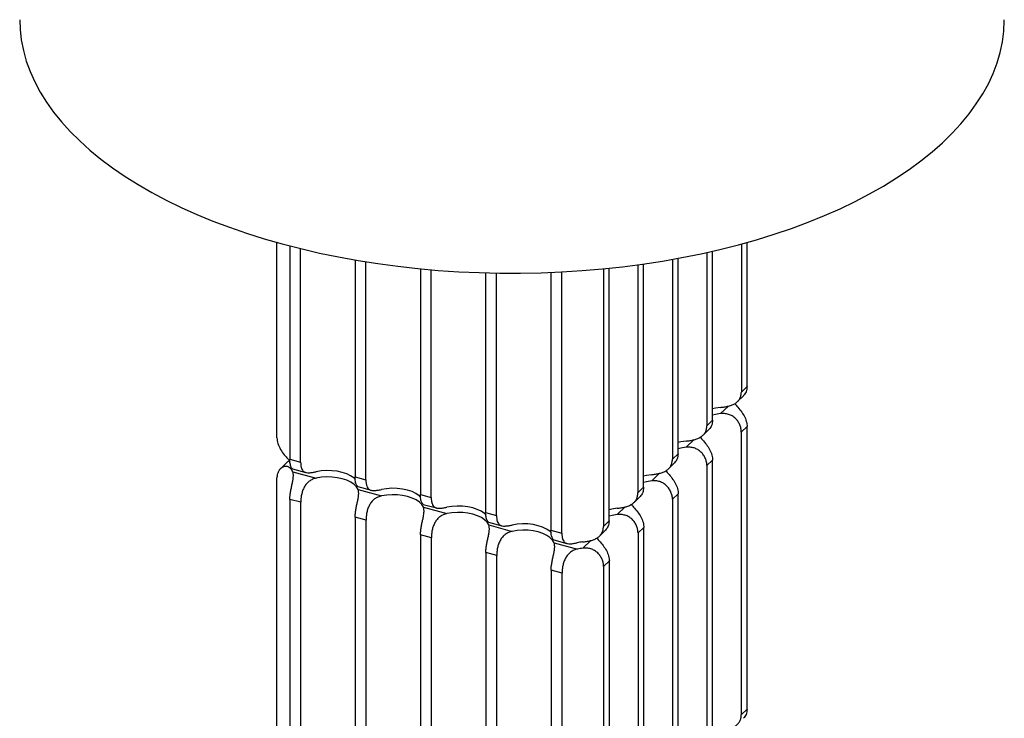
# Paper-space layout '_Trimétrica' of a CAD drawing. Header units: millimetres. Extents: x -604 to -204, y -696 to 154.
# Tile 2 of 3: x -604 to -204, y -439 to -155. Entities that reach past the tile are written whole.
import ezdxf

# ---------------------------------------------------------------- set-up
doc = ezdxf.new("R2010")
doc.units = ezdxf.units.MM

psp = doc.layouts.new('_Trimétrica')

# ---------------------------------------------------------------- linework, layer by layer
at = {"color": 7, "linetype": 'Continuous', "lineweight": 25}
for p, q in [((-499.97, -324.8), (-499.97, -245.45)), ((-494.76, -246.86), (-494.76, -333.5)), ((-490.34, -334.7), (-490.34, -247.98)), ((-311.29, -246.09), (-311.29, -306.24)), ((-308.96, -303.96), (-308.96, -245.45)), ((-336.98, -331.28), (-336.98, -251.91)), ((-325.3, -249.54), (-325.3, -319.9)), ((-322.97, -317.62), (-322.97, -249.01)), ((-468.23, -252.58), (-468.23, -340.72)), ((-463.81, -341.92), (-463.81, -253.32)), ((-365, -358.61), (-365, -255.93)), ((-353.33, -254.53), (-353.33, -347.22)), ((-350.99, -344.95), (-350.99, -254.2)), ((-339.32, -252.34), (-339.32, -333.56)), ((-441.7, -256.15), (-441.7, -347.93)), ((-437.28, -349.14), (-437.28, -256.56)), ((-415.18, -257.81), (-415.18, -355.15)), ((-410.76, -356.35), (-410.76, -257.9)), ((-388.65, -257.63), (-388.65, -362.37)), ((-384.23, -363.57), (-384.23, -257.43)), ((-367.34, -256.16), (-367.34, -360.88)), ((-311.29, -306.24), (-308.96, -303.96)), ((-312.84, -310.09), (-310.39, -307.71)), ((-325.3, -319.9), (-322.97, -317.62)), ((-326.85, -323.76), (-324.4, -321.37)), ((-308.98, -320.2), (-311.31, -322.48)), ((-311.31, -322.48), (-311.31, -437.34)), ((-308.98, -435.06), (-308.98, -320.2)), ((-339.32, -333.56), (-336.98, -331.28)), ((-496.08, -335), (-498.52, -337.39)), ((-494.76, -333.5), (-490.34, -334.7)), ((-340.86, -337.42), (-338.41, -335.03)), ((-322.96, -333.87), (-325.29, -336.15)), ((-322.96, -448.73), (-322.96, -333.87)), ((-493.57, -337.46), (-488.24, -338.9)), ((-493.56, -338.63), (-484.01, -341.22)), ((-325.29, -336.15), (-325.29, -451.01)), ((-499.95, -455.99), (-499.95, -341.13)), ((-468.23, -340.72), (-463.81, -341.92)), ((-467.04, -344.67), (-461.72, -346.12)), ((-467.02, -345.84), (-457.47, -348.43)), ((-441.7, -347.93), (-437.28, -349.14)), ((-353.33, -347.22), (-350.99, -344.95)), ((-336.95, -347.54), (-339.28, -349.81)), ((-336.95, -462.4), (-336.95, -347.54)), ((-490.3, -351.03), (-494.72, -349.83)), ((-494.72, -349.83), (-494.72, -464.69)), ((-490.3, -465.89), (-490.3, -351.03)), ((-440.52, -351.89), (-435.19, -353.34)), ((-354.87, -351.08), (-352.43, -348.69)), ((-339.28, -349.81), (-339.28, -464.68)), ((-440.48, -353.04), (-430.93, -355.63)), ((-415.18, -355.15), (-410.76, -356.35)), ((-463.76, -358.24), (-468.18, -357.03)), ((-468.18, -357.03), (-468.18, -471.9)), ((-463.76, -473.1), (-463.76, -358.24)), ((-413.99, -359.11), (-408.66, -360.55)), ((-367.34, -360.88), (-365, -358.61)), ((-413.94, -360.24), (-404.39, -362.84)), ((-388.65, -362.37), (-384.23, -363.57)), ((-368.88, -364.74), (-366.44, -362.36)), ((-350.94, -361.21), (-353.27, -363.48)), ((-353.27, -363.48), (-353.27, -478.34)), ((-350.94, -476.07), (-350.94, -361.21)), ((-437.22, -365.44), (-441.64, -364.24)), ((-441.64, -364.24), (-441.64, -479.1)), ((-437.22, -480.3), (-437.22, -365.44)), ((-387.46, -366.32), (-382.14, -367.77)), ((-387.4, -367.45), (-377.85, -370.04)), ((-410.68, -372.64), (-415.1, -371.44)), ((-415.1, -371.44), (-415.1, -486.3)), ((-410.68, -487.5), (-410.68, -372.64)), ((-364.92, -374.87), (-367.25, -377.15)), ((-364.92, -489.74), (-364.92, -374.87)), ((-384.14, -379.85), (-388.56, -378.65)), ((-388.56, -378.65), (-388.56, -493.51)), ((-384.14, -494.71), (-384.14, -379.85)), ((-367.25, -377.15), (-367.25, -492.01)), ((-311.31, -437.34), (-308.98, -435.06))]:
    psp.add_line(p, q, dxfattribs=at)
at = {"color": 8, "linetype": 'Continuous', "lineweight": 25}
for p, q in [((-319.73, -315.02), (-316.56, -311.91)), ((-333.72, -328.69), (-330.52, -325.56)), ((-493.86, -337.16), (-494.23, -337.52)), ((-347.71, -342.36), (-344.49, -339.21)), ((-361.69, -356.02), (-358.45, -352.86)), ((-375.68, -369.69), (-372.42, -366.5))]:
    psp.add_line(p, q, dxfattribs=at)
at = {"color": 7, "linetype": 'Continuous', "lineweight": 25, "flags": 128}
for points in [[(-604.46, -154.95), (-604.32, -158.87), (-603.83, -163.17), (-602.98, -167.46), (-601.79, -171.74), (-600.25, -175.98), (-598.37, -180.18), (-596.15, -184.34), (-593.59, -188.45), (-590.7, -192.5), (-587.48, -196.48), (-583.95, -200.39), (-580.09, -204.22), (-575.93, -207.97), (-571.47, -211.62), (-566.72, -215.17), (-561.68, -218.62), (-556.36, -221.95), (-550.78, -225.17), (-544.95, -228.27), (-538.86, -231.23), (-532.54, -234.06), (-526, -236.76), (-519.24, -239.31), (-512.28, -241.71), (-505.13, -243.96), (-497.8, -246.05)], [(-497.8, -246.05), (-490.31, -247.98), (-482.68, -249.75), (-474.9, -251.36), (-467, -252.79), (-458.99, -254.05), (-450.88, -255.14), (-442.7, -256.06), (-434.44, -256.79), (-426.13, -257.35), (-417.79, -257.73), (-409.42, -257.92), (-401.04, -257.94), (-392.67, -257.78), (-384.32, -257.43), (-376.01, -256.91), (-367.74, -256.2), (-359.54, -255.32), (-351.42, -254.27), (-343.39, -253.03), (-335.47, -251.63), (-327.67, -250.06), (-320, -248.32), (-312.49, -246.42), (-305.13, -244.35), (-297.95, -242.13), (-290.95, -239.76), (-284.16, -237.23), (-277.57, -234.57), (-271.21, -231.76), (-265.08, -228.82), (-259.2, -225.75), (-253.57, -222.55), (-248.2, -219.24), (-243.11, -215.81), (-238.31, -212.28), (-233.79, -208.65), (-229.57, -204.92), (-225.67, -201.1), (-222.07, -197.2), (-218.79, -193.23), (-215.84, -189.2), (-213.22, -185.1), (-210.94, -180.95), (-209, -176.75), (-207.4, -172.52), (-206.14, -168.25), (-205.23, -163.96), (-204.67, -159.66), (-204.47, -155.34), (-204.46, -154.95)], [(-319.72, -312.49), (-321.81, -312.82), (-322.97, -313.09)], [(-319.73, -315.02), (-321.83, -315.35), (-322.97, -315.62)], [(-333.73, -326.15), (-335.82, -326.48), (-336.98, -326.76)], [(-333.72, -328.69), (-335.81, -329.02), (-336.98, -329.3)], [(-467.99, -341.81), (-468.69, -341.15), (-470.01, -340.25), (-471.61, -339.49), (-473.45, -338.88), (-475.46, -338.44), (-477.6, -338.19), (-479.78, -338.14), (-481.95, -338.28), (-484.04, -338.61)], [(-347.74, -339.81), (-349.83, -340.14), (-350.99, -340.42)], [(-467.02, -345.84), (-467.66, -344.76), (-468.65, -343.76), (-469.97, -342.86), (-471.58, -342.09), (-473.41, -341.48), (-475.43, -341.04), (-477.57, -340.8), (-479.75, -340.74), (-481.92, -340.89), (-484.01, -341.22)], [(-347.71, -342.36), (-349.8, -342.69), (-350.99, -342.97)], [(-441.46, -349.03), (-442.16, -348.37), (-443.48, -347.47), (-445.08, -346.7), (-446.92, -346.09), (-448.94, -345.65), (-451.07, -345.41), (-453.26, -345.35), (-455.43, -345.5), (-457.51, -345.83)], [(-440.48, -353.04), (-441.12, -351.96), (-442.11, -350.96), (-443.43, -350.06), (-445.04, -349.29), (-446.87, -348.68), (-448.89, -348.25), (-451.03, -348), (-453.21, -347.95), (-455.38, -348.09), (-457.47, -348.43)], [(-414.94, -356.24), (-415.63, -355.59), (-416.95, -354.69), (-418.55, -353.92), (-420.39, -353.31), (-422.41, -352.87), (-424.54, -352.62), (-426.73, -352.57), (-428.9, -352.71), (-430.99, -353.05)], [(-413.94, -360.24), (-414.58, -359.17), (-415.57, -358.16), (-416.89, -357.26), (-418.5, -356.5), (-420.33, -355.89), (-422.35, -355.45), (-424.49, -355.2), (-426.67, -355.15), (-428.84, -355.29), (-430.93, -355.63)], [(-361.75, -353.47), (-363.85, -353.8), (-365, -354.08)], [(-388.41, -363.46), (-389.11, -362.8), (-390.43, -361.9), (-392.03, -361.14), (-393.87, -360.53), (-395.88, -360.09), (-398.02, -359.84), (-400.2, -359.79), (-402.37, -359.93), (-404.46, -360.26)], [(-361.69, -356.02), (-363.79, -356.35), (-365, -356.65)], [(-387.4, -367.45), (-388.04, -366.37), (-389.03, -365.37), (-390.35, -364.47), (-391.96, -363.7), (-393.79, -363.09), (-395.81, -362.66), (-397.95, -362.41), (-400.13, -362.35), (-402.3, -362.5), (-404.39, -362.84)]]:
    psp.add_lwpolyline(points, dxfattribs=at)
at = {"color": 7, "linetype": 'Continuous', "lineweight": 25}
for centre, radius, start, end in [((-497.8, -340.42), 4.61, 22.8906, 39.155), ((-373.41, -388.95), 21.94, 96.1666, 101.9024), ((-373.32, -391.49), 21.93, 96.1949, 101.9332)]:
    psp.add_arc(centre, radius, start, end, dxfattribs=at)
for points, knots in [([(-308.96, -303.96), (-309.03, -304.72), (-309.17, -306.21), (-310, -307.21), (-310.4, -307.7)], [0, 0, 0, 0, 0.508396, 1, 1, 1, 1]), ([(-319.72, -312.49), (-319.18, -312.43), (-318.63, -312.36), (-317.82, -312.23), (-317.55, -312.18), (-317.01, -312.07), (-316.74, -312.01), (-315.96, -311.81), (-315.46, -311.65), (-314.76, -311.36), (-314.53, -311.25), (-314.09, -311.03), (-313.89, -310.91), (-313.5, -310.65), (-313.31, -310.51), (-312.96, -310.22), (-312.8, -310.06), (-312.35, -309.58), (-312.1, -309.22), (-311.8, -308.64), (-311.71, -308.44), (-311.56, -308.03), (-311.49, -307.82), (-311.34, -307.17), (-311.29, -306.71), (-311.29, -306.24)], [0, 0, 0, 0, 0.125, 0.125, 0.1875, 0.1875, 0.25, 0.25, 0.375, 0.375, 0.4375, 0.4375, 0.5, 0.5, 0.5625, 0.5625, 0.625, 0.625, 0.75, 0.75, 0.8125, 0.8125, 0.875, 0.875, 1, 1, 1, 1]), ([(-314.02, -310.89), (-313.84, -311.1), (-313.25, -311.78), (-311.9, -313.32), (-310.43, -315.38), (-309.33, -317.61), (-308.99, -319.25), (-308.98, -320.1), (-308.98, -320.2)], [0, 0, 0, 0, 0.10302, 0.330142, 0.537063, 0.746687, 0.969829, 1, 1, 1, 1]), ([(-311.31, -322.48), (-311.31, -322), (-311.36, -321.52), (-311.51, -320.79), (-311.57, -320.54), (-311.72, -320.06), (-311.81, -319.81), (-312.11, -319.09), (-312.36, -318.63), (-312.81, -317.96), (-312.97, -317.74), (-313.32, -317.33), (-313.51, -317.14), (-313.9, -316.76), (-314.1, -316.59), (-314.53, -316.26), (-314.76, -316.1), (-315.47, -315.69), (-315.97, -315.47), (-316.75, -315.22), (-317.02, -315.15), (-317.56, -315.05), (-317.83, -315.01), (-318.64, -314.95), (-319.19, -314.96), (-319.73, -315.02)], [0, 0, 0, 0, 0.125, 0.125, 0.1875, 0.1875, 0.25, 0.25, 0.375, 0.375, 0.4375, 0.4375, 0.5, 0.5, 0.5625, 0.5625, 0.625, 0.625, 0.75, 0.75, 0.8125, 0.8125, 0.875, 0.875, 1, 1, 1, 1]), ([(-333.73, -326.15), (-333.19, -326.09), (-332.64, -326.02), (-331.83, -325.89), (-331.56, -325.84), (-331.02, -325.73), (-330.75, -325.67), (-329.97, -325.47), (-329.48, -325.31), (-328.77, -325.02), (-328.54, -324.91), (-328.11, -324.69), (-327.9, -324.57), (-327.51, -324.31), (-327.32, -324.17), (-326.97, -323.88), (-326.81, -323.72), (-326.36, -323.24), (-326.11, -322.89), (-325.81, -322.31), (-325.72, -322.11), (-325.57, -321.69), (-325.51, -321.48), (-325.35, -320.83), (-325.3, -320.37), (-325.3, -319.9)], [0, 0, 0, 0, 0.125, 0.125, 0.1875, 0.1875, 0.25, 0.25, 0.375, 0.375, 0.4375, 0.4375, 0.5, 0.5, 0.5625, 0.5625, 0.625, 0.625, 0.75, 0.75, 0.8125, 0.8125, 0.875, 0.875, 1, 1, 1, 1]), ([(-322.97, -317.62), (-323.04, -318.38), (-323.18, -319.87), (-324.01, -320.87), (-324.41, -321.36)], [0, 0, 0, 0, 0.508396, 1, 1, 1, 1]), ([(-499.97, -324.8), (-499.89, -325.59), (-499.74, -327.17), (-498.56, -329.57), (-497.04, -331.7), (-495.6, -333.33), (-494.95, -334.08), (-494.68, -334.4)], [0, 0, 0, 0, 0.219153, 0.438403, 0.653769, 0.855379, 1, 1, 1, 1]), ([(-328.02, -324.55), (-327.83, -324.76), (-327.25, -325.45), (-325.88, -326.98), (-324.41, -329.05), (-323.32, -331.28), (-322.98, -332.91), (-322.96, -333.77), (-322.96, -333.87)], [0, 0, 0, 0, 0.105067, 0.33167, 0.538119, 0.747265, 0.969898, 1, 1, 1, 1]), ([(-336.98, -331.28), (-337.05, -332.04), (-337.19, -333.54), (-338.02, -334.53), (-338.43, -335.02)], [0, 0, 0, 0, 0.508396, 1, 1, 1, 1]), ([(-325.29, -336.15), (-325.29, -335.67), (-325.34, -335.19), (-325.49, -334.46), (-325.56, -334.21), (-325.71, -333.72), (-325.8, -333.48), (-326.1, -332.76), (-326.35, -332.3), (-326.8, -331.63), (-326.96, -331.41), (-327.31, -331), (-327.49, -330.8), (-327.88, -330.43), (-328.09, -330.26), (-328.52, -329.93), (-328.75, -329.77), (-329.46, -329.35), (-329.96, -329.13), (-330.74, -328.89), (-331.01, -328.82), (-331.55, -328.72), (-331.82, -328.68), (-332.63, -328.62), (-333.18, -328.63), (-333.72, -328.69)], [0, 0, 0, 0, 0.125, 0.125, 0.1875, 0.1875, 0.25, 0.25, 0.375, 0.375, 0.4375, 0.4375, 0.5, 0.5, 0.5625, 0.5625, 0.625, 0.625, 0.75, 0.75, 0.8125, 0.8125, 0.875, 0.875, 1, 1, 1, 1]), ([(-496.07, -335.01), (-496.06, -334.99), (-495.81, -334.61), (-495.32, -334.4), (-494.86, -334.19)], [0, 0, 0, 0, 0.056212, 1, 1, 1, 1]), ([(-493.57, -337.45), (-493.72, -337.34), (-494.04, -337.12), (-494.57, -335.8), (-494.75, -334.44), (-494.76, -333.6), (-494.76, -333.5)], [0, 0, 0, 0, 0.304226, 0.619282, 0.954655, 1, 1, 1, 1]), ([(-490.34, -334.7), (-490.34, -335.18), (-490.31, -335.62), (-490.23, -336.24), (-490.2, -336.43), (-490.11, -336.81), (-490.06, -336.99), (-489.89, -337.49), (-489.75, -337.78), (-489.48, -338.15), (-489.37, -338.26), (-489.15, -338.47), (-489.03, -338.55), (-488.77, -338.71), (-488.63, -338.77), (-488.33, -338.88), (-488.17, -338.93), (-487.66, -339.02), (-487.28, -339.04), (-486.65, -339.02), (-486.44, -339.01), (-485.99, -338.96), (-485.76, -338.93), (-485.05, -338.82), (-484.55, -338.72), (-484.04, -338.61)], [0, 0, 0, 0, 0.125, 0.125, 0.1875, 0.1875, 0.25, 0.25, 0.375, 0.375, 0.4375, 0.4375, 0.5, 0.5, 0.5625, 0.5625, 0.625, 0.625, 0.75, 0.75, 0.8125, 0.8125, 0.875, 0.875, 1, 1, 1, 1]), ([(-347.74, -339.81), (-347.2, -339.75), (-346.66, -339.68), (-345.84, -339.55), (-345.57, -339.5), (-345.03, -339.39), (-344.77, -339.33), (-343.99, -339.13), (-343.49, -338.97), (-342.78, -338.68), (-342.55, -338.58), (-342.12, -338.35), (-341.91, -338.23), (-341.52, -337.97), (-341.33, -337.84), (-340.99, -337.54), (-340.82, -337.39), (-340.37, -336.9), (-340.12, -336.55), (-339.82, -335.97), (-339.73, -335.77), (-339.58, -335.36), (-339.52, -335.14), (-339.37, -334.49), (-339.32, -334.04), (-339.32, -333.56)], [0, 0, 0, 0, 0.125, 0.125, 0.1875, 0.1875, 0.25, 0.25, 0.375, 0.375, 0.4375, 0.4375, 0.5, 0.5, 0.5625, 0.5625, 0.625, 0.625, 0.75, 0.75, 0.8125, 0.8125, 0.875, 0.875, 1, 1, 1, 1]), ([(-494.23, -337.52), (-494.44, -337.25), (-494.68, -337.03), (-495.09, -336.76), (-495.23, -336.69), (-495.53, -336.56), (-495.69, -336.52), (-496.16, -336.42), (-496.49, -336.41), (-496.99, -336.5), (-497.16, -336.55), (-497.49, -336.67), (-497.65, -336.74), (-497.96, -336.93), (-498.11, -337.03), (-498.41, -337.27), (-498.55, -337.4), (-498.94, -337.84), (-499.17, -338.17), (-499.46, -338.74), (-499.55, -338.93), (-499.69, -339.34), (-499.75, -339.55), (-499.9, -340.2), (-499.95, -340.66), (-499.95, -341.13)], [0, 0, 0, 0, 0.125, 0.125, 0.1875, 0.1875, 0.25, 0.25, 0.375, 0.375, 0.4375, 0.4375, 0.5, 0.5, 0.5625, 0.5625, 0.625, 0.625, 0.75, 0.75, 0.8125, 0.8125, 0.875, 0.875, 1, 1, 1, 1]), ([(-494.72, -349.83), (-494.72, -349.35), (-494.7, -348.86), (-494.62, -348.09), (-494.59, -347.83), (-494.51, -347.3), (-494.47, -347.03), (-494.33, -346.23), (-494.23, -345.7), (-494.05, -344.89), (-493.99, -344.62), (-493.88, -344.09), (-493.82, -343.82), (-493.71, -343.31), (-493.65, -343.05), (-493.55, -342.55), (-493.51, -342.31), (-493.38, -341.58), (-493.33, -341.14), (-493.29, -340.51), (-493.28, -340.31), (-493.29, -339.93), (-493.3, -339.74), (-493.36, -339.22), (-493.44, -338.91), (-493.56, -338.63)], [0, 0, 0, 0, 0.125, 0.125, 0.1875, 0.1875, 0.25, 0.25, 0.375, 0.375, 0.4375, 0.4375, 0.5, 0.5, 0.5625, 0.5625, 0.625, 0.625, 0.75, 0.75, 0.8125, 0.8125, 0.875, 0.875, 1, 1, 1, 1]), ([(-342.02, -338.2), (-341.83, -338.42), (-341.24, -339.11), (-339.87, -340.65), (-338.4, -342.72), (-337.31, -344.95), (-336.96, -346.58), (-336.95, -347.44), (-336.95, -347.54)], [0, 0, 0, 0, 0.107104, 0.333192, 0.539171, 0.74784, 0.969967, 1, 1, 1, 1]), ([(-484.01, -341.22), (-484.52, -341.33), (-485.01, -341.49), (-485.72, -341.8), (-485.95, -341.91), (-486.4, -342.17), (-486.62, -342.32), (-487.24, -342.78), (-487.61, -343.14), (-488.13, -343.75), (-488.29, -343.97), (-488.59, -344.42), (-488.73, -344.65), (-488.99, -345.12), (-489.11, -345.37), (-489.34, -345.87), (-489.44, -346.13), (-489.71, -346.91), (-489.86, -347.44), (-490.03, -348.24), (-490.08, -348.51), (-490.16, -349.03), (-490.19, -349.29), (-490.27, -350.06), (-490.3, -350.56), (-490.3, -351.03)], [0, 0, 0, 0, 0.125, 0.125, 0.1875, 0.1875, 0.25, 0.25, 0.375, 0.375, 0.4375, 0.4375, 0.5, 0.5, 0.5625, 0.5625, 0.625, 0.625, 0.75, 0.75, 0.8125, 0.8125, 0.875, 0.875, 1, 1, 1, 1]), ([(-467.04, -344.67), (-467.2, -344.56), (-467.51, -344.34), (-468.04, -343.02), (-468.22, -341.66), (-468.23, -340.82), (-468.23, -340.72)], [0, 0, 0, 0, 0.304226, 0.619282, 0.954655, 1, 1, 1, 1]), ([(-463.81, -341.92), (-463.81, -342.4), (-463.78, -342.84), (-463.7, -343.45), (-463.67, -343.65), (-463.59, -344.02), (-463.54, -344.2), (-463.37, -344.71), (-463.22, -345), (-462.95, -345.37), (-462.85, -345.48), (-462.63, -345.68), (-462.51, -345.77), (-462.25, -345.93), (-462.11, -345.99), (-461.81, -346.1), (-461.64, -346.14), (-461.13, -346.24), (-460.75, -346.26), (-460.13, -346.24), (-459.91, -346.22), (-459.46, -346.18), (-459.23, -346.15), (-458.52, -346.04), (-458.03, -345.94), (-457.51, -345.83)], [0, 0, 0, 0, 0.125, 0.125, 0.1875, 0.1875, 0.25, 0.25, 0.375, 0.375, 0.4375, 0.4375, 0.5, 0.5, 0.5625, 0.5625, 0.625, 0.625, 0.75, 0.75, 0.8125, 0.8125, 0.875, 0.875, 1, 1, 1, 1]), ([(-339.28, -349.81), (-339.28, -349.34), (-339.33, -348.86), (-339.48, -348.13), (-339.54, -347.88), (-339.7, -347.39), (-339.78, -347.15), (-340.09, -346.43), (-340.33, -345.97), (-340.78, -345.3), (-340.95, -345.08), (-341.3, -344.67), (-341.48, -344.47), (-341.87, -344.1), (-342.08, -343.93), (-342.51, -343.6), (-342.74, -343.44), (-343.45, -343.02), (-343.94, -342.8), (-344.73, -342.56), (-344.99, -342.49), (-345.53, -342.39), (-345.8, -342.35), (-346.62, -342.29), (-347.16, -342.3), (-347.71, -342.36)], [0, 0, 0, 0, 0.125, 0.125, 0.1875, 0.1875, 0.25, 0.25, 0.375, 0.375, 0.4375, 0.4375, 0.5, 0.5, 0.5625, 0.5625, 0.625, 0.625, 0.75, 0.75, 0.8125, 0.8125, 0.875, 0.875, 1, 1, 1, 1]), ([(-468.18, -357.03), (-468.18, -356.56), (-468.16, -356.06), (-468.08, -355.3), (-468.05, -355.04), (-467.97, -354.51), (-467.93, -354.24), (-467.79, -353.44), (-467.69, -352.9), (-467.51, -352.09), (-467.45, -351.82), (-467.34, -351.29), (-467.28, -351.03), (-467.17, -350.51), (-467.11, -350.26), (-467.01, -349.76), (-466.97, -349.51), (-466.84, -348.79), (-466.79, -348.34), (-466.75, -347.72), (-466.74, -347.51), (-466.75, -347.13), (-466.76, -346.95), (-466.82, -346.43), (-466.9, -346.12), (-467.02, -345.84)], [0, 0, 0, 0, 0.125, 0.125, 0.1875, 0.1875, 0.25, 0.25, 0.375, 0.375, 0.4375, 0.4375, 0.5, 0.5, 0.5625, 0.5625, 0.625, 0.625, 0.75, 0.75, 0.8125, 0.8125, 0.875, 0.875, 1, 1, 1, 1]), ([(-440.51, -351.88), (-440.67, -351.77), (-440.98, -351.56), (-441.52, -350.24), (-441.7, -348.88), (-441.7, -348.03), (-441.7, -347.93)], [0, 0, 0, 0, 0.304226, 0.619282, 0.954655, 1, 1, 1, 1]), ([(-361.75, -353.47), (-361.21, -353.41), (-360.67, -353.35), (-359.86, -353.21), (-359.59, -353.17), (-359.05, -353.06), (-358.78, -352.99), (-358, -352.79), (-357.5, -352.63), (-356.79, -352.34), (-356.56, -352.24), (-356.13, -352.01), (-355.92, -351.89), (-355.53, -351.63), (-355.35, -351.5), (-355, -351.21), (-354.83, -351.05), (-354.38, -350.56), (-354.13, -350.21), (-353.83, -349.63), (-353.74, -349.43), (-353.59, -349.02), (-353.53, -348.81), (-353.38, -348.16), (-353.33, -347.7), (-353.33, -347.22)], [0, 0, 0, 0, 0.125, 0.125, 0.1875, 0.1875, 0.25, 0.25, 0.375, 0.375, 0.4375, 0.4375, 0.5, 0.5, 0.5625, 0.5625, 0.625, 0.625, 0.75, 0.75, 0.8125, 0.8125, 0.875, 0.875, 1, 1, 1, 1]), ([(-350.99, -344.95), (-351.06, -345.7), (-351.2, -347.2), (-352.03, -348.2), (-352.44, -348.69)], [0, 0, 0, 0, 0.508396, 1, 1, 1, 1]), ([(-457.47, -348.43), (-457.98, -348.54), (-458.47, -348.69), (-459.18, -349), (-459.41, -349.12), (-459.86, -349.38), (-460.08, -349.52), (-460.7, -349.99), (-461.08, -350.35), (-461.59, -350.96), (-461.75, -351.17), (-462.05, -351.62), (-462.19, -351.85), (-462.45, -352.33), (-462.57, -352.57), (-462.8, -353.08), (-462.9, -353.34), (-463.17, -354.12), (-463.32, -354.64), (-463.49, -355.44), (-463.54, -355.71), (-463.62, -356.23), (-463.65, -356.49), (-463.73, -357.26), (-463.76, -357.76), (-463.76, -358.24)], [0, 0, 0, 0, 0.125, 0.125, 0.1875, 0.1875, 0.25, 0.25, 0.375, 0.375, 0.4375, 0.4375, 0.5, 0.5, 0.5625, 0.5625, 0.625, 0.625, 0.75, 0.75, 0.8125, 0.8125, 0.875, 0.875, 1, 1, 1, 1]), ([(-437.28, -349.14), (-437.28, -349.61), (-437.26, -350.06), (-437.18, -350.67), (-437.14, -350.87), (-437.06, -351.24), (-437.01, -351.42), (-436.84, -351.92), (-436.7, -352.21), (-436.42, -352.58), (-436.32, -352.7), (-436.1, -352.9), (-435.98, -352.99), (-435.72, -353.14), (-435.58, -353.21), (-435.28, -353.32), (-435.12, -353.36), (-434.6, -353.46), (-434.22, -353.48), (-433.6, -353.46), (-433.38, -353.44), (-432.93, -353.39), (-432.7, -353.36), (-432, -353.25), (-431.5, -353.16), (-430.99, -353.05)], [0, 0, 0, 0, 0.125, 0.125, 0.1875, 0.1875, 0.25, 0.25, 0.375, 0.375, 0.4375, 0.4375, 0.5, 0.5, 0.5625, 0.5625, 0.625, 0.625, 0.75, 0.75, 0.8125, 0.8125, 0.875, 0.875, 1, 1, 1, 1]), ([(-356.02, -351.85), (-355.83, -352.08), (-355.23, -352.77), (-353.86, -354.32), (-352.39, -356.39), (-351.3, -358.61), (-350.95, -360.25), (-350.94, -361.1), (-350.94, -361.21)], [0, 0, 0, 0, 0.109132, 0.334706, 0.540217, 0.748413, 0.970035, 1, 1, 1, 1]), ([(-441.64, -364.24), (-441.64, -363.76), (-441.62, -363.27), (-441.54, -362.5), (-441.51, -362.24), (-441.43, -361.71), (-441.39, -361.44), (-441.25, -360.64), (-441.15, -360.1), (-440.97, -359.3), (-440.91, -359.02), (-440.8, -358.49), (-440.74, -358.23), (-440.63, -357.72), (-440.57, -357.46), (-440.47, -356.96), (-440.43, -356.71), (-440.3, -355.99), (-440.25, -355.55), (-440.21, -354.92), (-440.2, -354.72), (-440.21, -354.33), (-440.22, -354.15), (-440.28, -353.63), (-440.36, -353.32), (-440.48, -353.04)], [0, 0, 0, 0, 0.125, 0.125, 0.1875, 0.1875, 0.25, 0.25, 0.375, 0.375, 0.4375, 0.4375, 0.5, 0.5, 0.5625, 0.5625, 0.625, 0.625, 0.75, 0.75, 0.8125, 0.8125, 0.875, 0.875, 1, 1, 1, 1]), ([(-430.93, -355.63), (-431.44, -355.74), (-431.93, -355.89), (-432.64, -356.2), (-432.87, -356.32), (-433.32, -356.58), (-433.54, -356.72), (-434.16, -357.19), (-434.54, -357.55), (-435.05, -358.16), (-435.21, -358.38), (-435.51, -358.82), (-435.65, -359.05), (-435.91, -359.53), (-436.03, -359.78), (-436.26, -360.28), (-436.36, -360.54), (-436.63, -361.32), (-436.78, -361.85), (-436.95, -362.65), (-437, -362.91), (-437.08, -363.44), (-437.11, -363.7), (-437.19, -364.46), (-437.22, -364.96), (-437.22, -365.44)], [0, 0, 0, 0, 0.125, 0.125, 0.1875, 0.1875, 0.25, 0.25, 0.375, 0.375, 0.4375, 0.4375, 0.5, 0.5, 0.5625, 0.5625, 0.625, 0.625, 0.75, 0.75, 0.8125, 0.8125, 0.875, 0.875, 1, 1, 1, 1]), ([(-413.99, -359.1), (-414.14, -358.99), (-414.46, -358.77), (-414.99, -357.45), (-415.17, -356.09), (-415.18, -355.25), (-415.18, -355.15)], [0, 0, 0, 0, 0.304226, 0.619282, 0.954655, 1, 1, 1, 1]), ([(-353.27, -363.48), (-353.27, -363.01), (-353.32, -362.53), (-353.47, -361.8), (-353.53, -361.55), (-353.68, -361.06), (-353.77, -360.82), (-354.07, -360.1), (-354.32, -359.63), (-354.77, -358.97), (-354.93, -358.75), (-355.28, -358.34), (-355.47, -358.14), (-355.86, -357.77), (-356.06, -357.59), (-356.49, -357.27), (-356.72, -357.11), (-357.43, -356.69), (-357.93, -356.47), (-358.71, -356.23), (-358.98, -356.16), (-359.52, -356.06), (-359.79, -356.02), (-360.6, -355.95), (-361.15, -355.97), (-361.69, -356.02)], [0, 0, 0, 0, 0.125, 0.125, 0.1875, 0.1875, 0.25, 0.25, 0.375, 0.375, 0.4375, 0.4375, 0.5, 0.5, 0.5625, 0.5625, 0.625, 0.625, 0.75, 0.75, 0.8125, 0.8125, 0.875, 0.875, 1, 1, 1, 1]), ([(-410.76, -356.35), (-410.76, -356.83), (-410.73, -357.27), (-410.65, -357.89), (-410.62, -358.08), (-410.53, -358.46), (-410.48, -358.64), (-410.31, -359.14), (-410.17, -359.43), (-409.9, -359.8), (-409.79, -359.91), (-409.57, -360.12), (-409.45, -360.2), (-409.19, -360.36), (-409.05, -360.42), (-408.75, -360.53), (-408.59, -360.58), (-408.08, -360.67), (-407.7, -360.69), (-407.07, -360.67), (-406.86, -360.66), (-406.41, -360.61), (-406.18, -360.58), (-405.47, -360.47), (-404.97, -360.37), (-404.46, -360.26)], [0, 0, 0, 0, 0.125, 0.125, 0.1875, 0.1875, 0.25, 0.25, 0.375, 0.375, 0.4375, 0.4375, 0.5, 0.5, 0.5625, 0.5625, 0.625, 0.625, 0.75, 0.75, 0.8125, 0.8125, 0.875, 0.875, 1, 1, 1, 1]), ([(-365, -358.61), (-365.08, -359.37), (-365.22, -360.86), (-366.04, -361.86), (-366.45, -362.35)], [0, 0, 0, 0, 0.508396, 1, 1, 1, 1]), ([(-415.1, -371.44), (-415.1, -370.97), (-415.08, -370.47), (-415, -369.7), (-414.97, -369.44), (-414.89, -368.91), (-414.85, -368.65), (-414.71, -367.84), (-414.61, -367.31), (-414.43, -366.5), (-414.37, -366.23), (-414.26, -365.7), (-414.2, -365.43), (-414.09, -364.92), (-414.03, -364.67), (-413.93, -364.16), (-413.89, -363.92), (-413.76, -363.2), (-413.71, -362.75), (-413.67, -362.12), (-413.66, -361.92), (-413.67, -361.54), (-413.68, -361.35), (-413.74, -360.84), (-413.82, -360.52), (-413.94, -360.24)], [0, 0, 0, 0, 0.125, 0.125, 0.1875, 0.1875, 0.25, 0.25, 0.375, 0.375, 0.4375, 0.4375, 0.5, 0.5, 0.5625, 0.5625, 0.625, 0.625, 0.75, 0.75, 0.8125, 0.8125, 0.875, 0.875, 1, 1, 1, 1]), ([(-404.39, -362.84), (-404.9, -362.94), (-405.39, -363.1), (-406.1, -363.41), (-406.33, -363.52), (-406.78, -363.78), (-407, -363.93), (-407.62, -364.39), (-408, -364.75), (-408.51, -365.36), (-408.67, -365.58), (-408.97, -366.03), (-409.11, -366.26), (-409.37, -366.74), (-409.49, -366.98), (-409.72, -367.48), (-409.82, -367.74), (-410.09, -368.52), (-410.24, -369.05), (-410.41, -369.85), (-410.46, -370.12), (-410.54, -370.64), (-410.57, -370.9), (-410.65, -371.67), (-410.68, -372.17), (-410.68, -372.64)], [0, 0, 0, 0, 0.125, 0.125, 0.1875, 0.1875, 0.25, 0.25, 0.375, 0.375, 0.4375, 0.4375, 0.5, 0.5, 0.5625, 0.5625, 0.625, 0.625, 0.75, 0.75, 0.8125, 0.8125, 0.875, 0.875, 1, 1, 1, 1]), ([(-387.46, -366.31), (-387.61, -366.21), (-387.93, -365.99), (-388.46, -364.67), (-388.64, -363.31), (-388.65, -362.47), (-388.65, -362.37)], [0, 0, 0, 0, 0.3042264, 0.6192819, 0.9546549, 1, 1, 1, 1]), ([(-384.23, -363.57), (-384.23, -364.05), (-384.2, -364.49), (-384.12, -365.1), (-384.09, -365.3), (-384.01, -365.67), (-383.96, -365.85), (-383.79, -366.35), (-383.64, -366.64), (-383.37, -367.02), (-383.27, -367.13), (-383.05, -367.33), (-382.93, -367.42), (-382.67, -367.58), (-382.53, -367.64), (-382.23, -367.75), (-382.06, -367.79), (-381.55, -367.89), (-381.17, -367.91), (-380.55, -367.89), (-380.33, -367.87), (-379.88, -367.83), (-379.65, -367.8), (-378.94, -367.69), (-378.45, -367.59), (-377.93, -367.48)], [0, 0, 0, 0, 0.125, 0.125, 0.1875, 0.1875, 0.25, 0.25, 0.375, 0.375, 0.4375, 0.4375, 0.5, 0.5, 0.5625, 0.5625, 0.625, 0.625, 0.75, 0.75, 0.8125, 0.8125, 0.875, 0.875, 1, 1, 1, 1]), ([(-375.77, -367.14), (-375.22, -367.08), (-374.68, -367.01), (-373.87, -366.88), (-373.6, -366.83), (-373.06, -366.72), (-372.79, -366.66), (-372.01, -366.46), (-371.51, -366.3), (-370.81, -366.01), (-370.58, -365.9), (-370.14, -365.67), (-369.93, -365.55), (-369.54, -365.3), (-369.36, -365.16), (-369.01, -364.87), (-368.85, -364.71), (-368.4, -364.22), (-368.15, -363.87), (-367.84, -363.29), (-367.75, -363.09), (-367.6, -362.68), (-367.54, -362.47), (-367.39, -361.82), (-367.34, -361.36), (-367.34, -360.88)], [0, 0, 0, 0, 0.125, 0.125, 0.1875, 0.1875, 0.25, 0.25, 0.375, 0.375, 0.4375, 0.4375, 0.5, 0.5, 0.5625, 0.5625, 0.625, 0.625, 0.75, 0.75, 0.8125, 0.8125, 0.875, 0.875, 1, 1, 1, 1]), ([(-388.56, -378.65), (-388.56, -378.17), (-388.54, -377.68), (-388.46, -376.91), (-388.43, -376.65), (-388.36, -376.12), (-388.31, -375.85), (-388.17, -375.05), (-388.07, -374.51), (-387.89, -373.7), (-387.83, -373.43), (-387.72, -372.9), (-387.66, -372.64), (-387.55, -372.12), (-387.49, -371.87), (-387.39, -371.37), (-387.35, -371.12), (-387.22, -370.4), (-387.17, -369.95), (-387.13, -369.33), (-387.12, -369.13), (-387.13, -368.74), (-387.14, -368.56), (-387.2, -368.04), (-387.28, -367.73), (-387.4, -367.45)], [0, 0, 0, 0, 0.125, 0.125, 0.1875, 0.1875, 0.25, 0.25, 0.375, 0.375, 0.4375, 0.4375, 0.5, 0.5, 0.5625, 0.5625, 0.625, 0.625, 0.75, 0.75, 0.8125, 0.8125, 0.875, 0.875, 1, 1, 1, 1]), ([(-370.02, -365.51), (-369.82, -365.74), (-369.22, -366.44), (-367.84, -367.99), (-366.37, -370.06), (-365.28, -372.28), (-364.94, -373.92), (-364.92, -374.77), (-364.92, -374.87)], [0, 0, 0, 0, 0.111151, 0.336214, 0.541259, 0.748983, 0.970103, 1, 1, 1, 1]), ([(-377.85, -370.04), (-378.36, -370.15), (-378.85, -370.3), (-379.56, -370.61), (-379.79, -370.73), (-380.24, -370.99), (-380.46, -371.13), (-381.08, -371.6), (-381.46, -371.96), (-381.97, -372.57), (-382.13, -372.78), (-382.43, -373.23), (-382.57, -373.46), (-382.83, -373.94), (-382.95, -374.18), (-383.18, -374.69), (-383.28, -374.95), (-383.55, -375.73), (-383.7, -376.26), (-383.87, -377.05), (-383.92, -377.32), (-384, -377.85), (-384.03, -378.11), (-384.11, -378.87), (-384.14, -379.37), (-384.14, -379.85)], [0, 0, 0, 0, 0.125, 0.125, 0.1875, 0.1875, 0.25, 0.25, 0.375, 0.375, 0.4375, 0.4375, 0.5, 0.5, 0.5625, 0.5625, 0.625, 0.625, 0.75, 0.75, 0.8125, 0.8125, 0.875, 0.875, 1, 1, 1, 1]), ([(-367.25, -377.15), (-367.25, -376.68), (-367.31, -376.19), (-367.46, -375.47), (-367.52, -375.22), (-367.67, -374.73), (-367.76, -374.49), (-368.06, -373.77), (-368.31, -373.3), (-368.76, -372.64), (-368.92, -372.42), (-369.27, -372.01), (-369.45, -371.81), (-369.84, -371.44), (-370.05, -371.26), (-370.48, -370.93), (-370.71, -370.78), (-371.42, -370.36), (-371.92, -370.14), (-372.7, -369.9), (-372.97, -369.83), (-373.51, -369.73), (-373.78, -369.69), (-374.59, -369.62), (-375.14, -369.63), (-375.68, -369.69)], [0, 0, 0, 0, 0.125, 0.125, 0.1875, 0.1875, 0.25, 0.25, 0.375, 0.375, 0.4375, 0.4375, 0.5, 0.5, 0.5625, 0.5625, 0.625, 0.625, 0.75, 0.75, 0.8125, 0.8125, 0.875, 0.875, 1, 1, 1, 1]), ([(-308.98, -435.06), (-309.05, -435.82), (-309.19, -437.31), (-310.01, -438.31), (-310.42, -438.8)], [0, 0, 0, 0, 0.509054, 1, 1, 1, 1]), ([(-319.73, -443.59), (-319.19, -443.53), (-318.65, -443.46), (-317.84, -443.33), (-317.57, -443.28), (-317.03, -443.17), (-316.76, -443.11), (-315.98, -442.91), (-315.48, -442.75), (-314.77, -442.46), (-314.54, -442.35), (-314.11, -442.13), (-313.9, -442.01), (-313.51, -441.75), (-313.33, -441.61), (-312.98, -441.32), (-312.81, -441.16), (-312.36, -440.68), (-312.11, -440.33), (-311.81, -439.75), (-311.72, -439.54), (-311.57, -439.13), (-311.51, -438.92), (-311.36, -438.27), (-311.31, -437.81), (-311.31, -437.34)], [0, 0, 0, 0, 0.125, 0.125, 0.1875, 0.1875, 0.25, 0.25, 0.375, 0.375, 0.4375, 0.4375, 0.5, 0.5, 0.5625, 0.5625, 0.625, 0.625, 0.75, 0.75, 0.8125, 0.8125, 0.875, 0.875, 1, 1, 1, 1])]:
    psp.add_open_spline(points, degree=3, knots=knots, dxfattribs=at)

doc.saveas('drawing.dxf')
